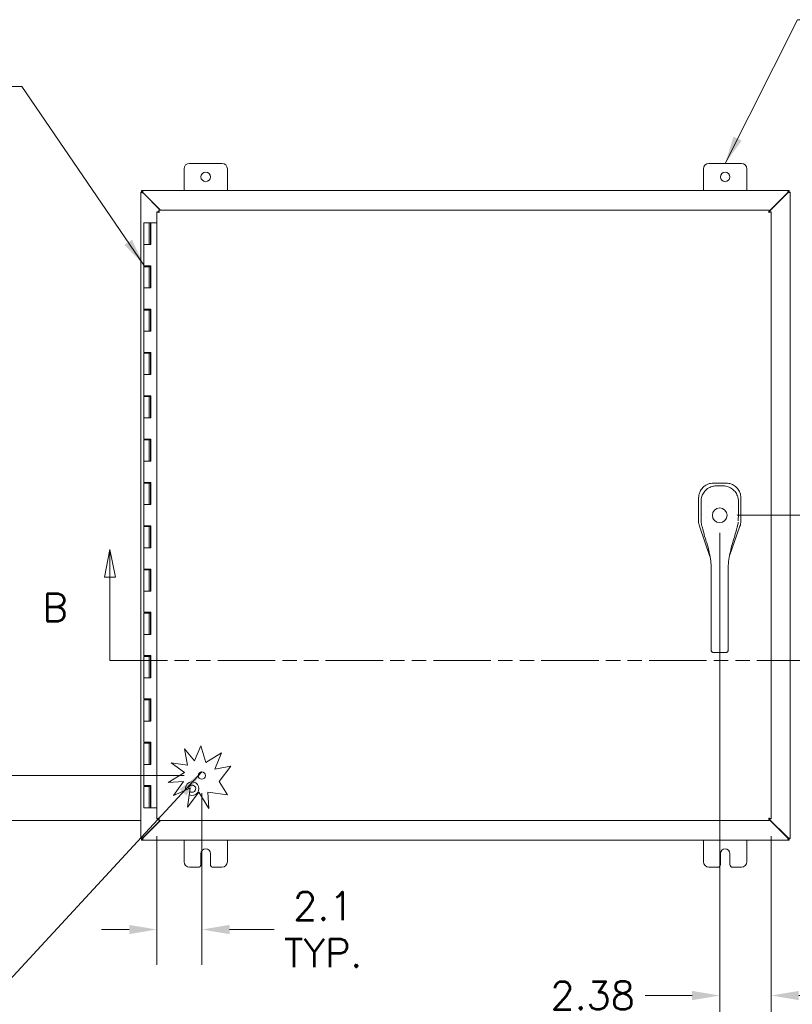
# Model space of a CAD drawing. Header units: inches. Extents: x 7 to 216, y 7 to 136.
# Tile 12 of 30: x 43 to 79, y 62 to 108. Entities that reach past the tile are written whole.
import ezdxf

# ---------------------------------------------------------------- set-up
doc = ezdxf.new("R2010")
doc.units = ezdxf.units.IN
doc.header["$LTSCALE"] = 13
doc.header["$MEASUREMENT"] = 0
doc.linetypes.add('DOUBLE_DASH_CHAIN', pattern=[1.2403, 0.6614, -0.0827, 0.1654, -0.0827, 0.1654, -0.0827])
for name, color, linetype, lineweight in [('Dimension (ANSI)', 7, 'Continuous', 5), ('Section Line (ANSI)', 7, 'DOUBLE_DASH_CHAIN', 5), ('Symbol (ANSI)', 7, 'Continuous', 5), ('Visible (ANSI)', 7, 'Continuous', 5)]:
    doc.layers.add(name, color=color, linetype=linetype, lineweight=lineweight)
doc.styles.add('ROMANS', font='romans.shx')
doc.dimstyles.new('Default (ANSI)', dxfattribs={"dimscale": 13, "dimtxt": 0.1, "dimasz": 0.098425, "dimexe": 0.125, "dimexo": 0.0625, "dimgap": 0.031496, "dimtad": 0, "dimtih": 1, "dimtoh": 1, "dimrnd": 1e-08, "dimzin": 0, "dimdsep": 46, "dimtxsty": 'ROMANS', "dimcen": 0.09, "dimdle": 0.393701, "dimclrd": 256, "dimclre": 256, "dimclrt": 256, "dimadec": 0, "dimazin": 0, "dimtfac": 1, "dimtofl": 0, "dimtmove": 0, "dimatfit": 3, "dimfxl": 0, "dimtolj": 1, "dimtzin": 0, "dimlwd": -1, "dimlwe": -1, "dimarcsym": 0})
doc.dimstyles.new('Default (ANSI)$7', dxfattribs={"dimscale": 13, "dimtxt": 0.1, "dimasz": 0.098425, "dimexe": 0.125, "dimexo": 0.0625, "dimgap": 0.031496, "dimtad": 0, "dimtih": 1, "dimtoh": 1, "dimrnd": 1e-08, "dimzin": 0, "dimdsep": 46, "dimtxsty": 'ROMANS', "dimcen": 0.09, "dimdle": 0.393701, "dimclrd": 256, "dimclre": 256, "dimclrt": 256, "dimadec": 0, "dimazin": 0, "dimtfac": 1, "dimtofl": 0, "dimtmove": 0, "dimatfit": 3, "dimfxl": 0, "dimtolj": 1, "dimtzin": 0, "dimlwd": -1, "dimlwe": -1, "dimarcsym": 0})

# ---------------------------------------------------------------- blocks, each defined once
blk = doc.blocks.new('2dTransSection1')
at = {"layer": 'Section Line (ANSI)', "linetype": 'Continuous'}
for p, q in [((3.6195, 6.3869), (3.6, 6.2889)), ((3.6195, 6.2889), (3.6195, 6.3869)), ((3.639, 6.2889), (3.6195, 6.3869)), ((6.1416, 6.3869), (6.1221, 6.2889)), ((6.1416, 6.2889), (6.1416, 6.3869)), ((6.1611, 6.2889), (6.1416, 6.3869)), ((3.6, 6.2889), (3.639, 6.2889)), ((3.6195, 5.9932), (3.6195, 6.2889)), ((6.1221, 6.2889), (6.1611, 6.2889)), ((6.1416, 5.9932), (6.1416, 6.2889)), ((3.6195, 5.9932), (3.6354, 5.9932)), ((6.1256, 5.9932), (6.1416, 5.9932))]:
    blk.add_line(p, q, dxfattribs=at)
at = {"layer": 'Section Line (ANSI)', "linetype": 'DOUBLE_DASH_CHAIN', "ltscale": 0.023772}
blk.add_line((3.6195, 5.9932), (6.1416, 5.9932), dxfattribs=at)
at = {"layer": 'Section Line (ANSI)', "linetype": 'Continuous', "flags": 128}
for points in [[(3.639, 6.2889), (3.6195, 6.3869)], [(6.1611, 6.2889), (6.1416, 6.3869)]]:
    blk.add_lwpolyline(points, dxfattribs=at)
at = {"layer": 'Section Line (ANSI)'}
for points in [[(3.639, 6.2889), (3.6195, 6.3869), (3.6, 6.2889), (3.639, 6.2889)], [(6.1611, 6.2889), (6.1416, 6.3869), (6.1221, 6.2889), (6.1611, 6.2889)]]:
    blk.add_solid(points, dxfattribs=at)
at = {"layer": 'Section Line (ANSI)', "char_height": 0.1, "attachment_point": 7, "style": 'ROMANS'}
for insert in [(3.3796, 6.131), (6.2985, 6.131)]:
    blk.add_mtext('B', dxfattribs=dict(at, insert=insert))
blk = doc.blocks.new('*D7')
at = {"layer": 'Defpoints', "color": 0}
for p in [(51.303, 72.594), (49.229, 70.605), (51.303, 65.487)]:
    blk.add_point(p, dxfattribs=at)
at = {"layer": 'Dimension (ANSI)'}
for p, q in [((51.303, 71.782), (51.303, 63.862)), ((49.229, 69.793), (49.229, 63.862)), ((47.95, 65.487), (46.67, 65.487)), ((52.583, 65.487), (54.645, 65.487))]:
    blk.add_line(p, q, dxfattribs=at)
for points in [[(47.95, 65.7), (47.95, 65.274), (49.229, 65.487)], [(52.583, 65.7), (52.583, 65.274), (51.303, 65.487)]]:
    blk.add_solid(points, dxfattribs=at)
at = {"layer": 'Dimension (ANSI)', "insert": (56.912, 65.487), "char_height": 1.3, "attachment_point": 5, "style": 'ROMANS'}
blk.add_mtext('\\A1;2.1{\\PTYP.}', dxfattribs=at)
blk = doc.blocks.new('*D8')
at = {"layer": 'Defpoints', "color": 0}
for p in [(51.303, 72.594), (35.569, 70.52), (49.314, 70.52)]:
    blk.add_point(p, dxfattribs=at)
at = {"layer": 'Dimension (ANSI)'}
for p, q in [((35.569, 73.874), (35.569, 77.598)), ((35.569, 77.598), (36.848, 77.598)), ((50.491, 72.594), (33.944, 72.594)), ((48.502, 70.52), (33.944, 70.52)), ((35.569, 69.241), (35.569, 67.961))]:
    blk.add_line(p, q, dxfattribs=at)
for points in [[(35.355, 73.874), (35.782, 73.874), (35.569, 72.594)], [(35.355, 69.241), (35.782, 69.241), (35.569, 70.52)]]:
    blk.add_solid(points, dxfattribs=at)
at = {"layer": 'Dimension (ANSI)', "insert": (39.115, 77.598), "char_height": 1.3, "attachment_point": 5, "style": 'ROMANS'}
blk.add_mtext('\\A1;2.1{\\PTYP.}', dxfattribs=at)
blk = doc.blocks.new('*D21')
at = {"layer": 'Defpoints', "color": 0}
for p in [(75.229, 84.614), (78.396, 69.614), (85.659, 69.614)]:
    blk.add_point(p, dxfattribs=at)
at = {"layer": 'Dimension (ANSI)'}
for p, q in [((76.042, 84.614), (87.284, 84.614)), ((85.659, 83.335), (85.659, 76.673)), ((85.659, 70.894), (85.659, 74.555)), ((79.209, 69.614), (87.284, 69.614))]:
    blk.add_line(p, q, dxfattribs=at)
for points in [[(85.446, 83.335), (85.872, 83.335), (85.659, 84.614)], [(85.446, 70.894), (85.872, 70.894), (85.659, 69.614)]]:
    blk.add_solid(points, dxfattribs=at)
at = {"layer": 'Dimension (ANSI)', "insert": (83.152, 76.264), "char_height": 1.3, "attachment_point": 1, "style": 'ROMANS'}
blk.add_mtext('\\A1;15.00', dxfattribs=at)
blk = doc.blocks.new('*D22')
at = {"layer": 'Defpoints', "color": 0}
for p in [(75.229, 84.614), (77.604, 70.605), (77.604, 62.439)]:
    blk.add_point(p, dxfattribs=at)
at = {"layer": 'Dimension (ANSI)'}
for p, q in [((75.229, 83.802), (75.229, 60.814)), ((77.604, 69.793), (77.604, 60.814)), ((73.95, 62.439), (71.781, 62.439)), ((78.884, 62.439), (80.163, 62.439))]:
    blk.add_line(p, q, dxfattribs=at)
for points in [[(73.95, 62.652), (73.95, 62.225), (75.229, 62.439)], [(78.884, 62.652), (78.884, 62.225), (77.604, 62.439)]]:
    blk.add_solid(points, dxfattribs=at)
at = {"layer": 'Dimension (ANSI)', "insert": (67.41, 63.089), "char_height": 1.3, "attachment_point": 1, "style": 'ROMANS'}
blk.add_mtext('\\A1;2.38', dxfattribs=at)

msp = doc.modelspace()

# ---------------------------------------------------------------- linework, layer by layer
at = {"layer": 'Symbol (ANSI)'}
msp.add_line((48.626, 97.791), (48.626, 93.927), dxfattribs=at)
at = {"layer": 'Visible (ANSI)'}
for p, q in [((50.481, 99.614), (50.481, 100.614)), ((50.731, 100.864), (52.231, 100.864)), ((52.481, 100.614), (52.481, 99.614)), ((74.481, 99.614), (74.481, 100.614)), ((74.731, 100.864), (76.231, 100.864)), ((76.481, 100.614), (76.481, 99.614)), ((48.518, 99.614), (48.566, 99.614)), ((48.518, 99.54), (48.518, 99.614)), ((48.566, 99.614), (78.396, 99.614)), ((78.396, 99.614), (78.444, 99.614)), ((78.444, 99.614), (78.444, 99.54)), ((48.481, 99.535), (48.555, 99.535)), ((48.481, 99.529), (48.481, 99.535)), ((48.481, 69.699), (48.481, 99.529)), ((48.566, 99.54), (48.518, 99.54)), ((48.555, 99.535), (48.555, 99.529)), ((48.555, 99.529), (48.586, 99.498)), ((48.597, 99.509), (48.566, 99.54)), ((48.586, 99.498), (49.376, 98.708)), ((49.398, 98.708), (48.597, 99.509)), ((78.365, 99.509), (77.519, 98.663)), ((77.519, 98.641), (78.376, 99.498)), ((78.396, 99.54), (78.365, 99.509)), ((78.376, 99.498), (78.407, 99.529)), ((78.444, 99.54), (78.396, 99.54)), ((78.407, 99.535), (78.481, 99.535)), ((78.407, 99.529), (78.407, 99.535)), ((78.481, 99.535), (78.481, 99.529)), ((78.481, 99.529), (78.481, 69.699)), ((49.314, 98.634), (49.314, 98.708)), ((49.314, 98.708), (77.519, 98.708)), ((77.519, 98.634), (77.519, 98.708)), ((49.303, 98.623), (49.229, 98.623)), ((49.229, 70.605), (49.229, 98.623)), ((77.53, 98.623), (77.604, 98.623)), ((77.604, 98.623), (77.604, 70.605)), ((48.876, 98.114), (48.626, 98.114)), ((48.626, 98.114), (48.626, 97.114)), ((48.876, 98.114), (48.886, 98.114)), ((48.876, 98.114), (48.876, 97.114)), ((48.893, 98.114), (48.886, 98.114)), ((48.893, 98.114), (48.936, 98.114)), ((48.936, 98.114), (48.941, 98.114)), ((48.936, 97.114), (48.936, 98.114)), ((48.941, 98.114), (48.941, 97.114)), ((49.229, 98.114), (48.941, 98.114)), ((48.626, 97.114), (48.762, 97.114)), ((48.626, 97.114), (48.626, 96.134)), ((48.762, 97.114), (48.626, 97.114)), ((48.941, 97.114), (48.762, 97.114)), ((48.762, 96.134), (48.626, 96.134)), ((48.626, 96.094), (48.626, 95.114)), ((48.626, 96.094), (48.876, 96.094)), ((48.762, 96.134), (48.941, 96.134)), ((48.875, 96.094), (48.875, 96.134)), ((48.876, 96.094), (48.876, 95.114)), ((48.886, 96.094), (48.876, 96.094)), ((48.893, 96.094), (48.886, 96.094)), ((48.93, 96.094), (48.893, 96.094)), ((48.93, 96.134), (48.93, 96.094)), ((48.936, 95.114), (48.936, 96.134)), ((48.941, 96.134), (48.941, 95.114)), ((48.626, 95.114), (48.762, 95.114)), ((48.626, 95.114), (48.626, 94.134)), ((48.762, 95.114), (48.626, 95.114)), ((48.941, 95.114), (48.762, 95.114)), ((48.762, 94.134), (48.626, 94.134)), ((48.762, 94.134), (48.941, 94.134)), ((48.875, 94.094), (48.875, 94.134)), ((48.93, 94.134), (48.93, 94.094)), ((48.936, 93.114), (48.936, 94.134)), ((48.941, 94.134), (48.941, 93.114)), ((48.626, 94.094), (48.626, 93.114)), ((48.626, 94.094), (48.876, 94.094)), ((48.876, 94.094), (48.876, 93.114)), ((48.886, 94.094), (48.876, 94.094)), ((48.893, 94.094), (48.886, 94.094)), ((48.93, 94.094), (48.893, 94.094)), ((48.626, 93.114), (48.762, 93.114)), ((48.626, 93.114), (48.626, 92.134)), ((48.762, 93.114), (48.626, 93.114)), ((48.941, 93.114), (48.762, 93.114)), ((48.762, 92.134), (48.626, 92.134)), ((48.626, 92.094), (48.626, 91.114)), ((48.626, 92.094), (48.876, 92.094)), ((48.762, 92.134), (48.941, 92.134)), ((48.875, 92.094), (48.875, 92.134)), ((48.876, 92.094), (48.876, 91.114)), ((48.886, 92.094), (48.876, 92.094)), ((48.893, 92.094), (48.886, 92.094)), ((48.93, 92.094), (48.893, 92.094)), ((48.93, 92.134), (48.93, 92.094)), ((48.936, 91.114), (48.936, 92.134)), ((48.941, 92.134), (48.941, 91.114)), ((48.626, 91.114), (48.762, 91.114)), ((48.626, 91.114), (48.626, 90.134)), ((48.762, 91.114), (48.626, 91.114)), ((48.941, 91.114), (48.762, 91.114)), ((48.762, 90.134), (48.626, 90.134)), ((48.626, 90.094), (48.626, 89.114)), ((48.626, 90.094), (48.876, 90.094)), ((48.762, 90.134), (48.941, 90.134)), ((48.875, 90.094), (48.875, 90.134)), ((48.876, 90.094), (48.876, 89.114)), ((48.886, 90.094), (48.876, 90.094)), ((48.893, 90.094), (48.886, 90.094)), ((48.93, 90.094), (48.893, 90.094)), ((48.93, 90.134), (48.93, 90.094)), ((48.936, 89.114), (48.936, 90.134)), ((48.941, 90.134), (48.941, 89.114)), ((48.626, 89.114), (48.762, 89.114)), ((48.626, 89.114), (48.626, 88.134)), ((48.762, 89.114), (48.626, 89.114)), ((48.941, 89.114), (48.762, 89.114)), ((48.762, 88.134), (48.626, 88.134)), ((48.626, 88.094), (48.626, 87.114)), ((48.626, 88.094), (48.876, 88.094)), ((48.762, 88.134), (48.941, 88.134)), ((48.875, 88.094), (48.875, 88.134)), ((48.876, 88.094), (48.876, 87.114)), ((48.886, 88.094), (48.876, 88.094)), ((48.893, 88.094), (48.886, 88.094)), ((48.93, 88.094), (48.893, 88.094)), ((48.93, 88.134), (48.93, 88.094)), ((48.936, 87.114), (48.936, 88.134)), ((48.941, 88.134), (48.941, 87.114)), ((48.626, 87.114), (48.762, 87.114)), ((48.626, 87.114), (48.626, 86.134)), ((48.762, 87.114), (48.626, 87.114)), ((48.941, 87.114), (48.762, 87.114)), ((48.762, 86.134), (48.626, 86.134)), ((48.626, 86.094), (48.626, 85.114)), ((48.626, 86.094), (48.876, 86.094)), ((48.762, 86.134), (48.941, 86.134)), ((48.875, 86.094), (48.875, 86.134)), ((48.876, 86.094), (48.876, 85.114)), ((48.886, 86.094), (48.876, 86.094)), ((48.893, 86.094), (48.886, 86.094)), ((48.93, 86.094), (48.893, 86.094)), ((48.93, 86.134), (48.93, 86.094)), ((48.936, 85.114), (48.936, 86.134)), ((48.941, 86.134), (48.941, 85.114)), ((74.953, 86.103), (74.945, 86.103)), ((75.51, 86.102), (74.953, 86.103)), ((75.518, 86.102), (75.51, 86.102)), ((48.626, 85.114), (48.762, 85.114)), ((48.626, 85.114), (48.626, 84.134)), ((48.762, 85.114), (48.626, 85.114)), ((48.941, 85.114), (48.762, 85.114)), ((74.254, 85.406), (74.253, 84.342)), ((74.254, 85.413), (74.254, 85.406)), ((76.205, 84.339), (76.207, 85.403)), ((76.207, 85.403), (76.207, 85.411)), ((74.436, 84.635), (74.436, 84.635)), ((48.762, 84.134), (48.626, 84.134)), ((48.762, 84.134), (48.941, 84.134)), ((48.875, 84.094), (48.875, 84.134)), ((48.93, 84.134), (48.93, 84.094)), ((48.936, 83.114), (48.936, 84.134)), ((48.941, 84.134), (48.941, 83.114)), ((48.626, 84.094), (48.626, 83.114)), ((48.626, 84.094), (48.876, 84.094)), ((48.876, 84.094), (48.876, 83.114)), ((48.886, 84.094), (48.876, 84.094)), ((48.893, 84.094), (48.886, 84.094)), ((48.93, 84.094), (48.893, 84.094)), ((74.292, 84.111), (74.78, 82.71)), ((75.684, 82.736), (76.166, 84.109)), ((48.626, 83.114), (48.762, 83.114)), ((48.626, 83.114), (48.626, 82.134)), ((48.762, 83.114), (48.626, 83.114)), ((48.941, 83.114), (48.762, 83.114)), ((74.78, 82.709), (74.78, 82.709)), ((75.683, 82.735), (75.683, 82.735)), ((48.762, 82.134), (48.626, 82.134)), ((48.626, 82.094), (48.626, 81.114)), ((48.626, 82.094), (48.876, 82.094)), ((48.762, 82.134), (48.941, 82.134)), ((48.875, 82.094), (48.875, 82.134)), ((48.876, 82.094), (48.876, 81.114)), ((48.886, 82.094), (48.876, 82.094)), ((48.893, 82.094), (48.886, 82.094)), ((48.93, 82.094), (48.893, 82.094)), ((48.93, 82.134), (48.93, 82.094)), ((48.936, 81.114), (48.936, 82.134)), ((48.941, 82.134), (48.941, 81.114)), ((74.836, 81.268), (74.836, 82.194)), ((75.623, 81.268), (75.623, 82.194)), ((48.626, 81.114), (48.762, 81.114)), ((48.626, 81.114), (48.626, 80.134)), ((48.762, 81.114), (48.626, 81.114)), ((48.941, 81.114), (48.762, 81.114)), ((74.836, 81.268), (74.836, 79.299)), ((75.623, 81.268), (75.623, 79.299)), ((48.762, 80.134), (48.626, 80.134)), ((48.626, 80.094), (48.626, 79.114)), ((48.626, 80.094), (48.876, 80.094)), ((48.762, 80.134), (48.941, 80.134)), ((48.875, 80.094), (48.875, 80.134)), ((48.876, 80.094), (48.876, 79.114)), ((48.886, 80.094), (48.876, 80.094)), ((48.893, 80.094), (48.886, 80.094)), ((48.93, 80.094), (48.893, 80.094)), ((48.93, 80.134), (48.93, 80.094)), ((48.936, 79.114), (48.936, 80.134)), ((48.941, 80.134), (48.941, 79.114)), ((48.626, 79.114), (48.762, 79.114)), ((48.626, 79.114), (48.626, 78.134)), ((48.762, 79.114), (48.626, 79.114)), ((48.941, 79.114), (48.762, 79.114)), ((74.836, 78.447), (74.836, 79.299)), ((75.623, 78.447), (75.623, 79.299)), ((74.836, 78.447), (74.836, 78.388)), ((74.954, 78.275), (75.505, 78.275)), ((75.623, 78.447), (75.623, 78.388)), ((48.762, 78.134), (48.626, 78.134)), ((48.626, 78.094), (48.626, 77.114)), ((48.626, 78.094), (48.876, 78.094)), ((48.762, 78.134), (48.941, 78.134)), ((48.875, 78.094), (48.875, 78.134)), ((48.876, 78.094), (48.876, 77.114)), ((48.886, 78.094), (48.876, 78.094)), ((48.893, 78.094), (48.886, 78.094)), ((48.93, 78.094), (48.893, 78.094)), ((48.93, 78.134), (48.93, 78.094)), ((48.936, 77.114), (48.936, 78.134)), ((48.941, 78.134), (48.941, 77.114)), ((48.626, 77.114), (48.762, 77.114)), ((48.626, 77.114), (48.626, 76.134)), ((48.762, 77.114), (48.626, 77.114)), ((48.941, 77.114), (48.762, 77.114)), ((48.762, 76.134), (48.626, 76.134)), ((48.626, 76.094), (48.626, 75.114)), ((48.626, 76.094), (48.876, 76.094)), ((48.762, 76.134), (48.941, 76.134)), ((48.875, 76.094), (48.875, 76.134)), ((48.876, 76.094), (48.876, 75.114)), ((48.886, 76.094), (48.876, 76.094)), ((48.893, 76.094), (48.886, 76.094)), ((48.93, 76.094), (48.893, 76.094)), ((48.93, 76.134), (48.93, 76.094)), ((48.936, 75.114), (48.936, 76.134)), ((48.941, 76.134), (48.941, 75.114)), ((48.626, 75.114), (48.762, 75.114)), ((48.626, 75.114), (48.626, 74.134)), ((48.762, 75.114), (48.626, 75.114)), ((48.941, 75.114), (48.762, 75.114)), ((48.762, 74.134), (48.626, 74.134)), ((48.762, 74.134), (48.941, 74.134)), ((48.875, 74.094), (48.875, 74.134)), ((48.93, 74.134), (48.93, 74.094)), ((48.936, 73.114), (48.936, 74.134)), ((48.941, 74.134), (48.941, 73.114)), ((48.626, 74.094), (48.626, 73.114)), ((48.626, 74.094), (48.876, 74.094)), ((48.876, 74.094), (48.876, 73.114)), ((48.886, 74.094), (48.876, 74.094)), ((48.893, 74.094), (48.886, 74.094)), ((48.93, 74.094), (48.893, 74.094)), ((50.497, 73.829), (50.969, 73.283)), ((50.644, 73.079), (50.497, 73.829)), ((50.969, 73.283), (51.249, 73.97)), ((51.249, 73.97), (51.488, 73.193)), ((51.488, 73.193), (52.217, 73.649)), ((52.217, 73.649), (51.909, 72.895)), ((48.626, 73.114), (48.762, 73.114)), ((48.626, 73.114), (48.626, 72.134)), ((48.762, 73.114), (48.626, 73.114)), ((48.941, 73.114), (48.762, 73.114)), ((49.887, 73.189), (50.644, 73.079)), ((50.497, 72.738), (49.887, 73.189)), ((51.909, 72.895), (52.637, 73.038)), ((52.637, 73.038), (52.105, 72.316)), ((49.75, 72.271), (50.497, 72.738)), ((50.458, 72.316), (49.75, 72.271)), ((49.856, 72.337), (49.856, 72.278)), ((49.988, 71.679), (50.458, 72.316)), ((52.105, 72.316), (52.488, 71.704)), ((48.762, 72.134), (48.626, 72.134)), ((48.626, 72.094), (48.876, 72.094)), ((48.626, 72.094), (48.626, 71.114)), ((48.762, 72.134), (48.941, 72.134)), ((48.875, 72.094), (48.875, 72.134)), ((48.886, 72.094), (48.876, 72.094)), ((48.876, 72.094), (48.876, 71.114)), ((48.893, 72.094), (48.886, 72.094)), ((48.93, 72.094), (48.893, 72.094)), ((48.93, 72.134), (48.93, 72.094)), ((48.936, 71.114), (48.936, 72.134)), ((48.941, 72.134), (48.941, 71.114)), ((50.77, 72.01), (49.988, 71.679)), ((50.644, 71.139), (50.77, 72.01)), ((51.157, 71.835), (50.644, 71.139)), ((51.632, 71.075), (51.157, 71.835)), ((52.488, 71.704), (51.584, 71.835)), ((51.584, 71.835), (51.632, 71.075)), ((48.876, 71.114), (48.626, 71.114)), ((48.876, 71.114), (48.886, 71.114)), ((48.886, 71.114), (48.893, 71.114)), ((48.893, 71.114), (48.936, 71.114)), ((48.941, 71.114), (48.936, 71.114)), ((48.941, 71.114), (49.229, 71.114)), ((49.376, 70.52), (48.586, 69.73)), ((48.597, 69.719), (49.398, 70.52)), ((49.303, 70.605), (49.229, 70.605)), ((49.314, 70.52), (49.314, 70.594)), ((77.519, 70.52), (49.314, 70.52)), ((77.519, 70.594), (77.519, 70.52)), ((78.376, 69.73), (77.519, 70.587)), ((77.519, 70.565), (78.365, 69.719)), ((77.53, 70.605), (77.604, 70.605)), ((48.481, 69.693), (48.481, 69.699)), ((48.555, 69.693), (48.481, 69.693)), ((48.518, 69.688), (48.566, 69.688)), ((48.518, 69.614), (48.518, 69.688)), ((48.566, 69.614), (48.518, 69.614)), ((48.586, 69.73), (48.555, 69.699)), ((48.555, 69.699), (48.555, 69.693)), ((48.566, 69.688), (48.597, 69.719)), ((78.396, 69.614), (48.566, 69.614)), ((50.481, 68.614), (50.481, 69.614)), ((52.481, 69.614), (52.481, 68.614)), ((74.481, 68.614), (74.481, 69.614)), ((76.481, 69.614), (76.481, 68.614)), ((78.365, 69.719), (78.396, 69.688)), ((78.407, 69.699), (78.376, 69.73)), ((78.396, 69.688), (78.444, 69.688)), ((78.444, 69.614), (78.396, 69.614)), ((78.407, 69.693), (78.407, 69.699)), ((78.481, 69.693), (78.407, 69.693)), ((78.444, 69.688), (78.444, 69.614)), ((78.481, 69.699), (78.481, 69.693)), ((51.262, 68.489), (51.262, 68.989)), ((51.7, 68.989), (51.7, 68.489)), ((75.262, 68.489), (75.262, 68.989)), ((75.7, 68.989), (75.7, 68.489)), ((51.137, 68.364), (50.731, 68.364)), ((52.231, 68.364), (51.825, 68.364)), ((75.137, 68.364), (74.731, 68.364)), ((76.231, 68.364), (75.825, 68.364))]:
    msp.add_line(p, q, dxfattribs=at)
for centre, radius in [((51.481, 100.239), 0.219), ((75.481, 100.239), 0.219), ((75.229, 84.614), 0.338), ((51.303, 72.594), 0.169)]:
    msp.add_circle(centre, radius, dxfattribs=at)
for centre, radius, start, end in [((50.731, 100.614), 0.25, 90, 180), ((52.231, 100.614), 0.25, 0, 90), ((74.731, 100.614), 0.25, 90, 180), ((76.231, 100.614), 0.25, 0, 90), ((48.543, 99.552), 0.07, 308.592, 321.408), ((78.419, 99.552), 0.07, 218.592, 231.408), ((75.229, 84.614), 0.669, 142.5153, 142.5349), ((75.229, 84.614), 0.669, 37.4649, 37.4743), ((75.229, 84.614), 0.598, 190.9433, 190.9436), ((75.229, 84.614), 0.598, 349.0564, 349.0567), ((75.229, 84.614), 0.787, 302.2507, 302.2648), ((50.856, 71.989), 0.313, 245.363, 193.223), ((50.856, 71.989), 0.165, 229.4274, 184.2773), ((48.543, 69.676), 0.07, 38.592, 51.408), ((78.419, 69.676), 0.07, 128.592, 141.408), ((51.481, 68.989), 0.219, 0, 180), ((75.481, 68.989), 0.219, 0, 180), ((50.731, 68.614), 0.25, 180, 270), ((51.137, 68.489), 0.125, 270, 0), ((51.825, 68.489), 0.125, 180, 270), ((52.231, 68.614), 0.25, 270, 0), ((74.731, 68.614), 0.25, 180, 270), ((75.137, 68.489), 0.125, 270, 0), ((75.825, 68.489), 0.125, 180, 270), ((76.231, 68.614), 0.25, 270, 0)]:
    msp.add_arc(centre, radius, start, end, dxfattribs=at)
for points, knots in [([(48.597, 99.509), (48.586, 99.546), (48.576, 99.582), (48.57, 99.6), (48.568, 99.609), (48.566, 99.614), (48.566, 99.614)], [-1.570796, -1.570796, -1.570796, -1.570796, -0.520146, -0.520146, -0.520146, 0, 0, 0, 0]), ([(78.396, 99.614), (78.396, 99.614), (78.39, 99.593), (78.38, 99.561), (78.376, 99.545), (78.37, 99.527), (78.365, 99.509)], [0, 0, 0, 0, 1.050651, 1.050651, 1.050651, 1.570796, 1.570796, 1.570796, 1.570796]), ([(48.481, 99.529), (48.481, 99.529), (48.502, 99.523), (48.534, 99.513), (48.55, 99.509), (48.568, 99.503), (48.586, 99.498)], [0, 0, 0, 0, 1.050651, 1.050651, 1.050651, 1.570796, 1.570796, 1.570796, 1.570796]), ([(78.376, 99.498), (78.413, 99.509), (78.449, 99.519), (78.467, 99.525), (78.476, 99.528), (78.481, 99.529), (78.481, 99.529)], [-1.570796, -1.570796, -1.570796, -1.570796, -0.520146, -0.520146, -0.520146, 0, 0, 0, 0]), ([(49.314, 98.708), (49.319, 98.708), (49.324, 98.687), (49.328, 98.654), (49.33, 98.639), (49.332, 98.621), (49.335, 98.603)], [-1, -1, -1, -1, -0.327519, -0.327519, -0.327519, 0, 0, 0, 0]), ([(77.519, 98.708), (77.515, 98.708), (77.51, 98.685), (77.505, 98.651), (77.503, 98.636), (77.501, 98.619), (77.499, 98.603)], [0, 0, 0, 0, 1.095058, 1.095058, 1.095058, 1.570796, 1.570796, 1.570796, 1.570796]), ([(49.233, 98.619), (49.24, 98.616), (49.258, 98.613), (49.283, 98.609), (49.299, 98.607), (49.317, 98.605), (49.335, 98.603)], [-0.8395462, -0.8395462, -0.8395462, -0.8395462, -0.3275189, -0.3275189, -0.3275189, 0, 0, 0, 0]), ([(49.335, 98.603), (49.32, 98.609), (49.306, 98.615), (49.304, 98.621), (49.304, 98.622), (49.303, 98.622), (49.303, 98.623)], [0, 0, 0, 0, 0.91101, 0.91101, 0.91101, 1, 1, 1, 1]), ([(49.335, 98.603), (49.329, 98.617), (49.322, 98.631), (49.316, 98.633), (49.316, 98.634), (49.315, 98.634), (49.314, 98.634)], [0, 0, 0, 0, 0.91101, 0.91101, 0.91101, 1, 1, 1, 1]), ([(77.499, 98.603), (77.506, 98.618), (77.512, 98.632), (77.518, 98.634), (77.519, 98.634), (77.519, 98.634), (77.519, 98.634)], [0, 0, 0, 0, 1.483475, 1.483475, 1.483475, 1.570796, 1.570796, 1.570796, 1.570796]), ([(77.499, 98.603), (77.515, 98.609), (77.529, 98.615), (77.53, 98.622), (77.53, 98.622), (77.53, 98.622), (77.53, 98.623)], [0, 0, 0, 0, 1.483475, 1.483475, 1.483475, 1.570796, 1.570796, 1.570796, 1.570796]), ([(77.499, 98.603), (77.537, 98.607), (77.575, 98.612), (77.593, 98.617), (77.596, 98.618), (77.599, 98.619), (77.601, 98.619)], [0, 0, 0, 0, 1.091717, 1.091717, 1.091717, 1.318756, 1.318756, 1.318756, 1.318756]), ([(74.945, 86.103), (74.898, 86.103), (74.852, 86.098), (74.75, 86.078), (74.696, 86.06), (74.575, 86.002), (74.511, 85.957), (74.4, 85.847), (74.355, 85.784), (74.297, 85.662), (74.279, 85.608), (74.259, 85.507), (74.254, 85.46), (74.254, 85.413)], [-2.743472, -2.743472, -2.743472, -2.743472, -2.38819, -2.38819, -1.960551, -1.960551, -1.371951, -1.371951, -0.783309, -0.783309, -0.355409, -0.355409, 0, 0, 0, 0]), ([(74.366, 85.259), (74.366, 85.336), (74.379, 85.414), (74.427, 85.559), (74.463, 85.628), (74.554, 85.75), (74.61, 85.804), (74.734, 85.889), (74.804, 85.922), (74.939, 85.962), (75.006, 85.971), (75.071, 85.971)], [0, 0, 0, 0, 0.585479, 0.585479, 1.166746, 1.166746, 1.743138, 1.743138, 2.314992, 2.314992, 2.816082, 2.816082, 2.816082, 2.816082]), ([(75.388, 85.971), (75.466, 85.971), (75.546, 85.957), (75.69, 85.907), (75.757, 85.87), (75.875, 85.779), (75.928, 85.724), (76.012, 85.6), (76.044, 85.53), (76.083, 85.393), (76.093, 85.326), (76.093, 85.259)], [0, 0, 0, 0, 0.599539, 0.599539, 1.165122, 1.165122, 1.734835, 1.734835, 2.307278, 2.307278, 2.816055, 2.816055, 2.816055, 2.816055]), ([(76.207, 85.411), (76.207, 85.458), (76.202, 85.505), (76.182, 85.606), (76.164, 85.659), (76.107, 85.781), (76.062, 85.845), (75.951, 85.956), (75.887, 86.001), (75.766, 86.059), (75.712, 86.077), (75.611, 86.097), (75.564, 86.102), (75.518, 86.102)], [-2.744293, -2.744293, -2.744293, -2.744293, -2.388759, -2.388759, -1.963257, -1.963257, -1.372369, -1.372369, -0.781853, -0.781853, -0.353962, -0.353962, 0, 0, 0, 0]), ([(74.253, 84.34), (74.253, 84.302), (74.256, 84.263), (74.269, 84.186), (74.278, 84.149), (74.291, 84.112)], [-0.5896434, -0.5896434, -0.5896434, -0.5896434, -0.2948439, -0.2948439, 0, 0, 0, 0]), ([(76.166, 84.11), (76.179, 84.146), (76.189, 84.184), (76.202, 84.26), (76.205, 84.299), (76.205, 84.338)], [-0.5896434, -0.5896434, -0.5896434, -0.5896434, -0.2948439, -0.2948439, 0, 0, 0, 0]), ([(74.549, 83.605), (74.528, 83.676), (74.508, 83.745), (74.475, 83.869), (74.461, 83.926), (74.436, 84.022), (74.425, 84.062), (74.417, 84.091), (74.415, 84.097), (74.414, 84.1), (74.414, 84.101), (74.414, 84.101)], [0, 0, 0, 0, 0.591774, 0.591774, 1.193796, 1.193796, 1.826586, 1.826586, 2.026038, 2.026038, 2.120739, 2.120739, 2.120739, 2.120739]), ([(76.045, 84.101), (76.045, 84.101), (76.045, 84.1), (76.043, 84.096), (76.041, 84.088), (76.034, 84.063), (76.028, 84.041), (76.012, 83.981), (76.001, 83.937), (75.973, 83.83), (75.955, 83.762), (75.927, 83.663), (75.918, 83.634), (75.91, 83.605)], [0.113125, 0.113125, 0.113125, 0.113125, 0.210994, 0.210994, 0.46526, 0.46526, 0.846263, 0.846263, 1.372767, 1.372767, 1.994856, 1.994856, 2.236782, 2.236782, 2.236782, 2.236782]), ([(74.738, 82.935), (74.713, 83.07), (74.672, 83.207), (74.604, 83.43), (74.576, 83.518), (74.549, 83.605)], [0, 0, 0, 0, 1.122924, 1.122924, 1.857413, 1.857413, 1.857413, 1.857413]), ([(74.836, 82.194), (74.836, 82.298), (74.827, 82.402), (74.797, 82.629), (74.772, 82.752), (74.745, 82.893), (74.741, 82.914), (74.738, 82.935)], [0, 0, 0, 0, 0.793652, 0.793652, 1.786863, 1.786863, 1.956265, 1.956265, 1.956265, 1.956265]), ([(75.721, 82.935), (75.7, 82.817), (75.675, 82.699), (75.637, 82.453), (75.623, 82.323), (75.623, 82.194)], [0, 0, 0, 0, 0.966162, 0.966162, 1.955118, 1.955118, 1.955118, 1.955118]), ([(74.954, 78.275), (74.941, 78.275), (74.928, 78.277), (74.904, 78.285), (74.892, 78.291), (74.871, 78.306), (74.862, 78.315), (74.848, 78.335), (74.843, 78.347), (74.837, 78.368), (74.836, 78.377), (74.836, 78.387)], [0, 0, 0, 0, 0.0979204, 0.0979204, 0.1963948, 0.1963948, 0.2922837, 0.2922837, 0.3867513, 0.3867513, 0.4599971, 0.4599971, 0.4599971, 0.4599971]), ([(75.623, 78.388), (75.623, 78.376), (75.621, 78.364), (75.614, 78.342), (75.608, 78.332), (75.594, 78.313), (75.586, 78.304), (75.566, 78.29), (75.555, 78.284), (75.531, 78.277), (75.518, 78.275), (75.505, 78.275)], [0, 0, 0, 0, 0.0892957, 0.0892957, 0.179325, 0.179325, 0.2704731, 0.2704731, 0.3651574, 0.3651574, 0.4621652, 0.4621652, 0.4621652, 0.4621652]), ([(49.233, 70.609), (49.24, 70.612), (49.258, 70.615), (49.283, 70.619), (49.299, 70.621), (49.317, 70.623), (49.335, 70.626)], [-0.8395462, -0.8395462, -0.8395462, -0.8395462, -0.3275189, -0.3275189, -0.3275189, 0, 0, 0, 0]), ([(49.335, 70.626), (49.32, 70.619), (49.306, 70.613), (49.304, 70.607), (49.304, 70.607), (49.303, 70.606), (49.303, 70.605)], [0, 0, 0, 0, 0.91101, 0.91101, 0.91101, 1, 1, 1, 1]), ([(49.335, 70.626), (49.329, 70.611), (49.322, 70.597), (49.316, 70.595), (49.316, 70.594), (49.315, 70.594), (49.314, 70.594)], [0, 0, 0, 0, 0.91101, 0.91101, 0.91101, 1, 1, 1, 1]), ([(49.318, 70.524), (49.321, 70.531), (49.325, 70.549), (49.328, 70.574), (49.33, 70.589), (49.332, 70.607), (49.335, 70.626)], [-0.8395462, -0.8395462, -0.8395462, -0.8395462, -0.3275189, -0.3275189, -0.3275189, 0, 0, 0, 0]), ([(77.499, 70.626), (77.504, 70.587), (77.509, 70.55), (77.513, 70.532), (77.515, 70.524), (77.517, 70.52), (77.519, 70.52)], [0, 0, 0, 0, 1.095058, 1.095058, 1.095058, 1.570796, 1.570796, 1.570796, 1.570796]), ([(77.499, 70.626), (77.506, 70.61), (77.512, 70.596), (77.518, 70.594), (77.519, 70.594), (77.519, 70.594), (77.519, 70.594)], [0, 0, 0, 0, 1.483475, 1.483475, 1.483475, 1.570796, 1.570796, 1.570796, 1.570796]), ([(77.601, 70.609), (77.592, 70.613), (77.56, 70.618), (77.523, 70.623), (77.515, 70.624), (77.507, 70.625), (77.499, 70.626)], [0.25204, 0.25204, 0.25204, 0.25204, 1.343757, 1.343757, 1.343757, 1.570796, 1.570796, 1.570796, 1.570796]), ([(77.499, 70.626), (77.515, 70.619), (77.529, 70.613), (77.53, 70.606), (77.53, 70.606), (77.53, 70.606), (77.53, 70.605)], [0, 0, 0, 0, 1.483475, 1.483475, 1.483475, 1.570796, 1.570796, 1.570796, 1.570796]), ([(48.586, 69.73), (48.55, 69.719), (48.513, 69.709), (48.495, 69.703), (48.486, 69.701), (48.481, 69.699), (48.481, 69.699)], [-1.570796, -1.570796, -1.570796, -1.570796, -0.520146, -0.520146, -0.520146, 0, 0, 0, 0]), ([(48.566, 69.614), (48.566, 69.614), (48.572, 69.635), (48.582, 69.667), (48.587, 69.683), (48.592, 69.701), (48.597, 69.719)], [0, 0, 0, 0, 1.050651, 1.050651, 1.050651, 1.570796, 1.570796, 1.570796, 1.570796]), ([(78.365, 69.719), (78.376, 69.682), (78.386, 69.646), (78.392, 69.628), (78.395, 69.619), (78.396, 69.614), (78.396, 69.614)], [-1.570796, -1.570796, -1.570796, -1.570796, -0.520146, -0.520146, -0.520146, 0, 0, 0, 0]), ([(78.481, 69.699), (78.481, 69.699), (78.46, 69.705), (78.428, 69.715), (78.412, 69.72), (78.394, 69.725), (78.376, 69.73)], [0, 0, 0, 0, 1.050651, 1.050651, 1.050651, 1.570796, 1.570796, 1.570796, 1.570796])]:
    msp.add_open_spline(points, degree=3, knots=knots, dxfattribs=at)
for points in [[(48.566, 99.54), (48.566, 99.565), (48.566, 99.589), (48.566, 99.614)], [(78.396, 99.614), (78.396, 99.589), (78.396, 99.565), (78.396, 99.54)], [(48.481, 99.529), (48.506, 99.529), (48.53, 99.529), (48.555, 99.529)], [(78.407, 99.529), (78.432, 99.529), (78.456, 99.529), (78.481, 99.529)], [(49.229, 98.623), (49.229, 98.622), (49.231, 98.621), (49.233, 98.619)], [(77.601, 98.619), (77.603, 98.621), (77.604, 98.622), (77.604, 98.623)], [(75.071, 85.971), (75.177, 85.971), (75.282, 85.971), (75.388, 85.971)], [(74.37, 84.355), (74.368, 84.657), (74.366, 84.958), (74.366, 85.259)], [(76.093, 85.259), (76.093, 84.958), (76.091, 84.657), (76.089, 84.355)], [(76.023, 84.635), (76.023, 84.635), (76.023, 84.635), (76.023, 84.635)], [(74.253, 84.34), (74.253, 84.341), (74.253, 84.341), (74.253, 84.342)], [(74.415, 84.098), (74.386, 84.18), (74.371, 84.268), (74.37, 84.355)], [(74.393, 84.265), (74.393, 84.265), (74.393, 84.265), (74.393, 84.265)], [(76.086, 84.293), (76.08, 84.226), (76.066, 84.16), (76.044, 84.098)], [(76.066, 84.264), (76.066, 84.264), (76.066, 84.264), (76.066, 84.264)], [(76.205, 84.339), (76.205, 84.339), (76.205, 84.338), (76.205, 84.338)], [(74.292, 84.111), (74.291, 84.111), (74.291, 84.112), (74.291, 84.112)], [(74.466, 83.949), (74.466, 83.949), (74.466, 83.949), (74.466, 83.949)], [(76.166, 84.11), (76.166, 84.109), (76.166, 84.109), (76.166, 84.109)], [(75.91, 83.605), (75.843, 83.384), (75.762, 83.158), (75.721, 82.935)], [(49.229, 70.605), (49.229, 70.606), (49.231, 70.607), (49.233, 70.609)], [(49.314, 70.52), (49.316, 70.52), (49.317, 70.521), (49.318, 70.524)], [(77.604, 70.605), (77.604, 70.606), (77.603, 70.607), (77.601, 70.609)], [(48.555, 69.699), (48.53, 69.699), (48.506, 69.699), (48.481, 69.699)], [(48.566, 69.614), (48.566, 69.639), (48.566, 69.663), (48.566, 69.688)], [(78.396, 69.688), (78.396, 69.663), (78.396, 69.639), (78.396, 69.614)], [(78.481, 69.699), (78.456, 69.699), (78.432, 69.699), (78.407, 69.699)]]:
    msp.add_open_spline(points, degree=3, dxfattribs=at)

# ---------------------------------------------------------------- block references
at = {"layer": 'Section Line (ANSI)', "xscale": 13, "yscale": 13, "zscale": 13}
msp.add_blockref('2dTransSection1', (0, 0), dxfattribs=at)

# ---------------------------------------------------------------- dimensions: what is measured, and where the dimension line sits
at = {"layer": 'Dimension (ANSI)'}
for base, p1, p2, angle, override, picture, middle in [((77.60443782, 62.438507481), (75.22943782, 84.614038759), (77.60443782, 70.605337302), 180, {"dimtih": 0, "dimtoh": 0, "dimdec": 2, "dimtp": 0, "dimtm": 0, "dimtdec": 2, "dimatfit": 1}, '*D22', (69.390832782, 62.438507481)), ((85.659, 69.614), (75.229, 84.614), (78.396, 69.614), 90, {"dimdec": 2, "dimtp": 0, "dimtm": 0, "dimtdec": 2, "dimatfit": 1}, '*D21', (85.659, 75.614))]:
    dim = msp.add_linear_dim(base=base, p1=p1, p2=p2, angle=angle, dimstyle='Default (ANSI)', override=override, dxfattribs=at)
    dim.commit()
    dim.dimension.update_dxf_attribs({"geometry": picture, "text_midpoint": middle, "dimtype": 160})
dim = msp.add_linear_dim(base=(35.569, 70.52), p1=(51.303, 72.594), p2=(49.314, 70.52), angle=90, text='<>{\\PTYP.}', dimstyle='Default (ANSI)', override={"dimdec": 1, "dimtp": 0, "dimtm": 0, "dimtdec": 1, "dimatfit": 1}, dxfattribs=at)
dim.commit()
dim.dimension.update_dxf_attribs({"geometry": '*D8', "text_midpoint": (39.115, 77.598), "dimtype": 160})
dim = msp.add_linear_dim(base=(51.303, 65.487), p1=(49.229, 70.605), p2=(51.303, 72.594), text='<>{\\PTYP.}', dimstyle='Default (ANSI)', override={"dimtih": 0, "dimtoh": 0, "dimdec": 1, "dimtp": 0, "dimtm": 0, "dimtdec": 1, "dimatfit": 1}, dxfattribs=at)
dim.commit()
dim.dimension.update_dxf_attribs({"geometry": '*D7', "text_midpoint": (56.912, 65.487), "dimtype": 160})

# ---------------------------------------------------------------- leaders
at = {"layer": 'Symbol (ANSI)', "annotation_type": 0, "has_hookline": 1}
for points, hookline_direction, text_width in [([(75.481, 100.864), (78.817, 107.501), (80.097, 107.501)], 0, 15.351), ([(48.626, 96.166), (42.982, 104.412), (41.702, 104.412)], 1, 12.282), ([(51.303, 72.763), (42.211, 62.932), (40.931, 62.932)], 1, 15.191)]:
    msp.add_leader(points, dimstyle='Default (ANSI)$7', override={"dimtad": 0}, dxfattribs=dict(at, hookline_direction=hookline_direction, text_width=text_width))

doc.saveas('drawing.dxf')
